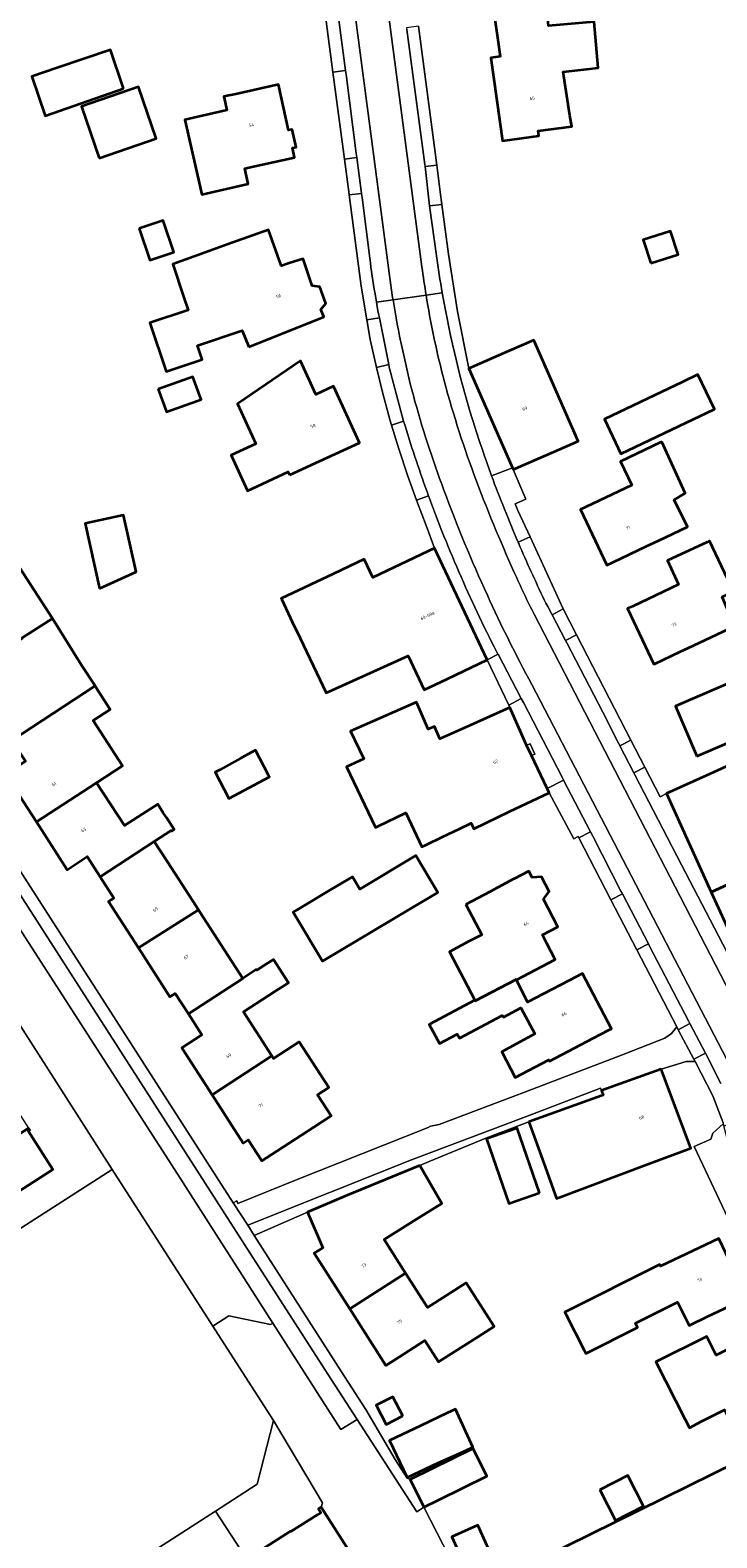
# Model space of a CAD drawing. Header units: metres. Extents: x 201541 to 204988, y 387833 to 394342.
# Tile 153 of 214: x 203562 to 203641, y 391347 to 391518. Entities that reach past the tile are written whole.
import ezdxf
from ezdxf.enums import TextEntityAlignment as Align

# ---------------------------------------------------------------- set-up
doc = ezdxf.new("R2010")
doc.units = ezdxf.units.M
for name, color, linetype, lineweight in [('B-WE-GR-BEPLANTING_CULTUUR_BOSPLANTSOEN-GV', 90, 'Continuous', 18), ('B-WE-GR-BEPLANTING_CULTUUR_HEESTERS-GV', 90, 'Continuous', 18), ('B-WE-IE-TERREINAFSCHEIDING_KUNSTMATIG_MUUR-G', 90, 'IE-TERREINAFSCHEIDING-KUNSTMATIG-DICHT', 18), ('B-WE-OG-BEBOUWING-GV', 7, 'Continuous', 35), ('B-WE-OG-BEBOUWING-T18', 10, 'Continuous', 18), ('B-WE-OG-TERREIN_CULTUURSCHEIDING-GV', 7, 'Continuous', 18), ('B-WE-OG-TERREIN_ERF-GV', 7, 'Continuous', 18), ('B-WE-VH-VERHARDING_ASFALT-GV', 252, 'Continuous', 18), ('B-WE-VH-VERHARDING_BETONSTRAATSTEEN-GV', 252, 'Continuous', 18), ('B-WE-VH-VERHARDING_OPEN-GV', 252, 'Continuous', 18), ('B-WE-VH-VERHARDING_STRAATBAKSTEEN-GV', 252, 'Continuous', 18), ('B-WE-VH-VERHARDING_TEGEL-GV', 252, 'Continuous', 18)]:
    doc.layers.add(name, color=color, linetype=linetype, lineweight=lineweight)
doc.styles.add('NLCS-ISO-M200-T18', font='NLCS-ISO.ttf', dxfattribs={"height": 0.36})
doc.linetypes.add('IE-TERREINAFSCHEIDING-KUNSTMATIG-DICHT', pattern='A,8,-1,[82,NLCS.SHX,S=0.75,R=90,X=0,Y=0],-1', length=10)

msp = doc.modelspace()

# ---------------------------------------------------------------- linework, layer by layer
at = {"layer": 'B-WE-GR-BEPLANTING_CULTUUR_BOSPLANTSOEN-GV'}
msp.add_lwpolyline([(203586.417, 391345.425), (203585.864, 391346.279), (203583.505, 391349.903), (203534.267, 391318.227), (203533.542, 391316.327), (203534.47, 391314.916), (203538.002, 391314.314), (203566.356, 391332.581)], close=True, dxfattribs=at)
at = {"layer": 'B-WE-GR-BEPLANTING_CULTUUR_HEESTERS-GV'}
msp.add_lwpolyline([(203598.539, 391385.852), (203604.261, 391388.213), (203606.745, 391389.206), (203607.8, 391389.659), (203614.272, 391392.341), (203619.15, 391394.203), (203626.832, 391396.956), (203627.61, 391397.239), (203627.426, 391397.743), (203627.295, 391398.002), (203618.771, 391394.762), (203605.802, 391389.883), (203587.174, 391382.423), (203587.927, 391381.247), (203593.959, 391383.897)], close=True, dxfattribs=at)
at = {"layer": 'B-WE-IE-TERREINAFSCHEIDING_KUNSTMATIG_MUUR-G'}
for points in [[(203592.597, 391387.546), (203607.695, 391393.544), (203607.975, 391393.71)], [(203614.272, 391392.341), (203607.8, 391389.659)], [(203607.202, 391350.34), (203611.647, 391341.696), (203612.358, 391342.003)]]:
    msp.add_lwpolyline(points, dxfattribs=at)
at = {"layer": 'B-WE-OG-BEBOUWING-GV'}
for points in [[(203620.169, 391520.851), (203615.216, 391520.166), (203615.614, 391517.287), (203615.877, 391515.388), (203614.839, 391515.244), (203616.151, 391505.788), (203620.277, 391506.36), (203620.214, 391506.929), (203624.017, 391507.419), (203623.824, 391508.665), (203623.053, 391513.659), (203627.036, 391514.081), (203626.582, 391519.334), (203621.378, 391518.884), (203621.193, 391521.022), (203621.172, 391521.269), (203620.441, 391521.216), (203620.484, 391520.894)], [(203573.057, 391511.759), (203571.571, 391516.144), (203565.505, 391514.088), (203562.629, 391513.113), (203564.139, 391508.656)], [(203570.299, 391503.84), (203576.775, 391506.078), (203574.744, 391511.953), (203568.266, 391509.712)], [(203585.808, 391511.121), (203584.452, 391510.824), (203584.809, 391509.272), (203580.02, 391508.169), (203581.977, 391499.677), (203587.236, 391500.889), (203586.83, 391502.65), (203587.627, 391502.825), (203592.511, 391503.895), (203592.272, 391504.983), (203592.699, 391505.077), (203592.249, 391507.1), (203591.829, 391507.008), (203590.692, 391512.192)], [(203574.831, 391495.807), (203576.046, 391492.201), (203578.784, 391493.124), (203577.569, 391496.729)], [(203587.321, 391482.341), (203591.192, 391483.91), (203595.825, 391485.788), (203595.489, 391486.618), (203596.045, 391487.281), (203595.391, 391489.189), (203594.508, 391489.308), (203593.478, 391492.386), (203591.902, 391491.859), (203591.007, 391491.56), (203590.986, 391491.623), (203589.531, 391495.672), (203584.826, 391493.982), (203581.099, 391492.643), (203581.081, 391492.637), (203578.647, 391491.762), (203579.882, 391488.077), (203580.399, 391486.532), (203576.048, 391485.074), (203577.903, 391479.538), (203582.012, 391480.914), (203581.474, 391482.519), (203586.559, 391484.223)], [(203633.031, 391491.871), (203636.11, 391492.874), (203635.243, 391495.536), (203632.163, 391494.533)], [(203616.907, 391481.894), (203612.329, 391479.887), (203617.287, 391468.576), (203617.369, 391468.388), (203621.99, 391470.414), (203624.767, 391471.632), (203619.724, 391483.129)], [(203591.951, 391467.783), (203595.345, 391469.339), (203599.89, 391471.422), (203596.937, 391477.865), (203594.934, 391476.947), (203593.185, 391480.761), (203586.015, 391475.855), (203588.097, 391471.327), (203585.28, 391470.031), (203587.141, 391465.983), (203591.795, 391468.123)], [(203577.001, 391477.532), (203577.922, 391474.959), (203581.864, 391476.37), (203580.943, 391478.943)], [(203636.659, 391478.38), (203627.75, 391474.118), (203629.624, 391470.189), (203636.203, 391473.328), (203640.253, 391475.26), (203638.368, 391479.198)], [(203634.279, 391471.562), (203634.078, 391471.469), (203629.557, 391469.332), (203630.843, 391466.611), (203625.652, 391464.151), (203625.028, 391463.856), (203628.022, 391457.526), (203628.659, 391457.827), (203632.542, 391459.664), (203633.853, 391460.284), (203637.193, 391461.864), (203635.68, 391464.955), (203636.932, 391465.725)], [(203570.328, 391454.87), (203574.476, 391456.772), (203573.061, 391463.22), (203568.706, 391462.264)], [(203642.545, 391450.589), (203641.115, 391453.907), (203642.407, 391454.517), (203639.69, 391460.275), (203639.433, 391460.154), (203634.904, 391458.036), (203636.171, 391455.327), (203630.92, 391452.834), (203630.371, 391452.573), (203633.363, 391446.246), (203633.477, 391446.3), (203636.327, 391447.648), (203637.883, 391448.384)], [(203554.805, 391444.91), (203561.554, 391449.221), (203561.544, 391449.236), (203564.977, 391451.452), (203559.989, 391459.181), (203549.901, 391452.577), (203552.782, 391448.072), (203551.797, 391447.442), (203553.478, 391444.813), (203554.464, 391445.444)], [(203609.891, 391444.601), (203614.413, 391446.733), (203608.418, 391459.446), (203601.409, 391456.127), (203600.437, 391458.203), (203596.913, 391456.551), (203590.983, 391453.738), (203591.048, 391453.601), (203592.248, 391451.071), (203593.126, 391449.221), (203596.109, 391442.979), (203596.766, 391443.292), (203605.409, 391447.213), (203607.231, 391443.347)], [(203554.805, 391444.91), (203558.273, 391439.488), (203558.856, 391439.867), (203560.343, 391437.588), (203569.815, 391443.776), (203568.284, 391446.148), (203564.977, 391451.452), (203561.544, 391449.236), (203561.554, 391449.221)], [(203638.254, 391435.784), (203645.661, 391438.96), (203643.214, 391444.666), (203635.808, 391441.49)], [(203560.343, 391437.588), (203561.889, 391435.217), (203559.651, 391433.758), (203563.155, 391428.319), (203569.979, 391432.771), (203572.941, 391434.703), (203569.615, 391439.857), (203571.542, 391441.1), (203570.786, 391442.271), (203569.902, 391443.642), (203569.815, 391443.776)], [(203619.445, 391435.867), (203618.897, 391437.054), (203616.989, 391441.317), (203612.425, 391439.275), (203609.022, 391437.78), (203608.407, 391439.18), (203607.706, 391438.872), (203606.364, 391441.929), (203598.878, 391438.642), (203600.376, 391435.502), (203598.419, 391434.568), (203601.701, 391427.692), (203602.007, 391427.838), (203605.147, 391429.336), (203606.986, 391425.483), (203607.461, 391425.71), (203609.345, 391426.609), (203611.27, 391427.528), (203612.588, 391428.157), (203612.884, 391427.536), (203616.955, 391429.481), (203621.467, 391431.636), (203621.247, 391432.096)], [(203655.95, 391430.77), (203655.395, 391431.99), (203652.055, 391439.59), (203645.12, 391436.21), (203648.622, 391428.91), (203646.134, 391427.779), (203642.776, 391435.163), (203639.35, 391433.605), (203634.798, 391431.535), (203639.892, 391420.336), (203650.818, 391425.38), (203650.389, 391426.299), (203652.516, 391427.282), (203651.793, 391428.836)], [(203589.573, 391433.565), (203589.545, 391433.617), (203588.045, 391436.459), (203586.375, 391435.577), (203584.011, 391434.245), (203583.466, 391433.958), (203585.035, 391430.986), (203589.648, 391433.422)], [(203563.155, 391428.319), (203566.663, 391422.875), (203568.91, 391424.365), (203570.384, 391422.076), (203576.542, 391426.068), (203578.475, 391427.321), (203578.524, 391427.245), (203578.821, 391427.437), (203577.93, 391428.816), (203577.842, 391428.952), (203577.579, 391429.359), (203576.944, 391430.342), (203576.105, 391429.8), (203573.16, 391427.895), (203569.979, 391432.771)], [(203639.892, 391420.336), (203644.791, 391409.566), (203645.256, 391409.794), (203652.585, 391413.09), (203652.275, 391413.778), (203655.512, 391415.234), (203652.935, 391420.961), (203659.123, 391423.744), (203657.664, 391426.985), (203657.071, 391428.304), (203656.009, 391430.64), (203655.95, 391430.77), (203651.793, 391428.836), (203652.516, 391427.282), (203650.389, 391426.299), (203650.818, 391425.38)], [(203574.744, 391413.991), (203581.566, 391418.313), (203581.31, 391418.71), (203578.036, 391423.763), (203576.542, 391426.068), (203570.384, 391422.076), (203571.947, 391419.65), (203571.347, 391419.264)], [(203605.71, 391418.446), (203608.802, 391420.289), (203608.685, 391420.485), (203606.305, 391424.479), (203599.925, 391420.676), (203599.095, 391422.068), (203596.706, 391420.644), (203593, 391418.436), (203592.349, 391418.048), (203595.675, 391412.466)], [(203611.961, 391418.933), (203612.355, 391418.189), (203613.79, 391415.48), (203612.37, 391414.728), (203610.104, 391413.528), (203613.021, 391408.017), (203613.057, 391407.949), (203617.706, 391410.38), (203617.724, 391410.343), (203622.153, 391412.664), (203621.156, 391414.564), (203620.69, 391415.453), (203622.46, 391416.382), (203620.811, 391419.519), (203621.441, 391420.403), (203620.573, 391422.081), (203619.511, 391421.993), (203619.136, 391422.705), (203617.458, 391421.823), (203617.445, 391421.816), (203614.691, 391420.368)], [(203581.566, 391418.313), (203574.744, 391413.991), (203578.335, 391408.418), (203578.925, 391408.805), (203580.428, 391406.469), (203586.613, 391410.504), (203581.694, 391418.115)], [(203580.428, 391406.469), (203581.959, 391404.09), (203579.68, 391402.624), (203583.133, 391397.258), (203589.918, 391401.695), (203586.682, 391406.709), (203590.246, 391409.01), (203591.806, 391410.016), (203590.106, 391412.65), (203589.208, 391412.07), (203588.211, 391411.426), (203588.156, 391411.511), (203586.613, 391410.504)], [(203613.021, 391408.017), (203607.827, 391405.268), (203608.979, 391403.092), (203610.999, 391404.161), (203611.242, 391403.702), (203616.121, 391406.279), (203616.251, 391406.084), (203618.227, 391407.155), (203619.836, 391404.187), (203616.062, 391402.141), (203617.595, 391399.226), (203621.41, 391401.232), (203621.49, 391401.079), (203626.472, 391403.7), (203628.199, 391404.608), (203628.527, 391404.781), (203625.239, 391411.066), (203623.736, 391410.28), (203620.809, 391408.748), (203618.974, 391407.788), (203617.724, 391410.343), (203617.706, 391410.38), (203613.057, 391407.949)], [(203590.503, 391390.849), (203594.692, 391393.577), (203596.654, 391394.855), (203595.103, 391397.261), (203596.387, 391398.089), (203593.029, 391403.293), (203590.105, 391401.406), (203589.918, 391401.695), (203583.133, 391397.258), (203586.661, 391391.775), (203587.235, 391392.148), (203588.8, 391389.742)], [(203619.15, 391394.203), (203620.837, 391389.496), (203622.282, 391385.462), (203632.877, 391389.445), (203637.556, 391391.204), (203634.179, 391400.187), (203627.426, 391397.743), (203627.61, 391397.239), (203626.832, 391396.956)], [(203554.263, 391388.363), (203557.202, 391383.774), (203565, 391388.767), (203562.196, 391393.147), (203562.381, 391393.264), (203562.246, 391393.476)], [(203620.369, 391386.116), (203617.833, 391393.453), (203614.331, 391392.242), (203616.867, 391384.905)], [(203606.745, 391389.206), (203604.261, 391388.213), (203598.539, 391385.852), (203593.959, 391383.897), (203595.712, 391379.87), (203594.744, 391379.252), (203598.787, 391372.903), (203605.11, 391376.987), (203602.682, 391380.788), (203606.356, 391383.134), (203609.255, 391384.911)], [(203639.468, 391372.029), (203643.981, 391374.181), (203640.763, 391380.928), (203636.261, 391378.78), (203634.135, 391377.766), (203634.036, 391377.96), (203623.253, 391372.548), (203623.367, 391372.321), (203625.436, 391368.2), (203625.621, 391367.831), (203631.509, 391370.786), (203631.255, 391371.293), (203636.045, 391373.692), (203637.377, 391371.032)], [(203612.891, 391369.44), (203615.188, 391370.907), (203612.007, 391375.887), (203607.608, 391373.077), (203605.11, 391376.987), (203598.787, 391372.903), (203602.886, 391366.467), (203603.804, 391367.052), (203607.329, 391369.304), (203608.88, 391366.877)], [(203642.988, 391358.313), (203645.526, 391359.534), (203650.01, 391361.691), (203645.877, 391370.279), (203641.352, 391368.102), (203640.432, 391367.66), (203639.372, 391369.781), (203633.588, 391366.89), (203636.937, 391360.31), (203637.406, 391359.393), (203638.753, 391360.08), (203641.398, 391361.43)], [(203604.8, 391360.737), (203603.683, 391362.919), (203601.798, 391361.954), (203602.915, 391359.772)], [(203609.902, 391361.085), (203606.808, 391359.613), (203603.314, 391357.951), (203605.327, 391353.719), (203608.832, 391355.405), (203611.89, 391356.766), (203612.794, 391357.182), (203610.806, 391361.501)], [(203660.164, 391340.515), (203659.965, 391340.941), (203659.856, 391340.89), (203656.033, 391349.058), (203656.142, 391349.109), (203655.943, 391349.535), (203655.834, 391349.484), (203655.783, 391349.591), (203651.096, 391359.483), (203646.578, 391357.342), (203642.72, 391355.436), (203617.9, 391343.174), (203613.425, 391340.944), (203617.958, 391331.845), (203618.101, 391331.558), (203623.918, 391334.43), (203627.863, 391326.497), (203628.32, 391325.579), (203654.198, 391337.684)], [(203608.913, 391351.181), (203614.384, 391353.871), (203612.825, 391357.042), (203605.643, 391353.511), (203607.202, 391350.34)], [(203627.221, 391352.33), (203629.013, 391348.831), (203632.182, 391350.454), (203630.39, 391353.953)], [(203615.418, 391343.681), (203613.352, 391348.3), (203610.39, 391346.975), (203612.456, 391342.356)]]:
    msp.add_lwpolyline(points, close=True, dxfattribs=at)
msp.add_lwpolyline([(203610.43, 391327.023), (203595.536, 391350.334), (203595.228, 391350.164), (203595.483, 391349.702), (203595.161, 391349.523), (203592.094, 391347.569), (203592.051, 391347.636), (203588.662, 391345.476)], dxfattribs=at)
at = {"layer": 'B-WE-OG-TERREIN_CULTUURSCHEIDING-GV'}
msp.add_lwpolyline([(203585.864, 391366.793), (203583.195, 391370.926), (203571.774, 391388.754), (203553.073, 391376.774), (203546.814, 391386.545), (203545.351, 391388.825), (203543.888, 391391.105), (203541.187, 391395.298), (203539.723, 391397.578), (203538.26, 391399.859), (203534.938, 391404.813), (203524.633, 391397.903), (203525.431, 391396.141), (203494.879, 391376.777), (203491.755, 391374.812), (203510.827, 391345.108), (203530.499, 391314.391), (203530.92, 391314.661), (203533.542, 391316.327), (203534.267, 391318.227), (203583.505, 391349.903), (203588.267, 391352.983), (203590.121, 391360.202)], close=True, dxfattribs=at)
at = {"layer": 'B-WE-OG-TERREIN_ERF-GV'}
for points in [[(203626.582, 391519.334), (203627.036, 391514.081), (203623.053, 391513.659), (203623.824, 391508.665), (203624.017, 391507.419), (203620.214, 391506.929), (203620.277, 391506.36), (203616.151, 391505.788), (203614.839, 391515.244), (203615.877, 391515.388), (203615.614, 391517.287), (203615.216, 391520.166)], [(203609.022, 391437.78), (203612.425, 391439.275), (203616.989, 391441.317), (203616.851, 391441.607), (203614.413, 391446.733), (203609.891, 391444.601), (203607.231, 391443.347), (203605.409, 391447.213), (203596.766, 391443.292), (203596.109, 391442.979), (203593.126, 391449.221), (203592.248, 391451.071), (203591.048, 391453.601), (203590.983, 391453.738), (203596.913, 391456.551), (203600.437, 391458.203), (203601.409, 391456.127), (203608.418, 391459.446), (203607.473, 391462.036), (203606.493, 391464.613), (203606.386, 391464.908), (203605.391, 391467.662), (203604.367, 391470.738), (203603.515, 391473.454), (203603.361, 391473.944), (203602.487, 391477.19), (203601.835, 391480.016), (203601.105, 391483.182), (203600.728, 391485.412), (203600.079, 391489.245), (203598.71, 391499.634), (203598.662, 391500), (203598.173, 391503.716), (203596.871, 391513.598), (203596.104, 391519.425)], [(203606.602, 391518.835), (203608.675, 391503.015), (203609.07, 391500), (203609.26, 391498.547), (203610.002, 391492.885), (203611.05, 391486.365), (203612.329, 391479.887), (203616.907, 391481.894), (203619.724, 391483.129), (203624.767, 391471.632), (203621.99, 391470.414), (203617.369, 391468.388), (203618.795, 391465.026), (203617.585, 391464.513), (203617.911, 391463.738), (203619.285, 391460.74), (203623.044, 391452.536), (203624.558, 391449.6), (203630.74, 391437.617), (203632.325, 391434.543), (203634.068, 391431.165), (203634.798, 391431.535), (203639.35, 391433.605), (203642.776, 391435.163)], [(203530.966, 391469.948), (203585.538, 391384.976), (203585.924, 391385.209), (203586.063, 391384.915), (203592.597, 391387.546), (203607.695, 391393.544), (203607.975, 391393.71), (203608.939, 391393.896), (203618.767, 391397.615), (203629.886, 391401.856), (203634.608, 391403.703), (203635.384, 391404.249), (203635.96, 391405.005), (203631.439, 391413.743), (203628.487, 391419.449), (203624.846, 391426.486), (203624.754, 391426.665), (203624.259, 391426.367), (203621.467, 391431.636), (203616.955, 391429.481), (203612.884, 391427.536), (203612.588, 391428.157), (203611.27, 391427.528), (203609.345, 391426.609), (203607.461, 391425.71), (203606.986, 391425.483), (203605.147, 391429.336), (203602.007, 391427.838), (203601.701, 391427.692), (203598.419, 391434.568), (203600.376, 391435.502), (203598.878, 391438.642), (203606.364, 391441.929), (203607.706, 391438.872), (203608.407, 391439.18), (203609.022, 391437.78)], [(203559.989, 391459.181), (203564.977, 391451.452), (203568.284, 391446.148), (203569.815, 391443.776), (203569.902, 391443.642), (203570.786, 391442.271), (203571.542, 391441.1), (203569.615, 391439.857), (203572.941, 391434.703), (203569.979, 391432.771), (203573.16, 391427.895), (203576.105, 391429.8), (203576.944, 391430.342), (203577.579, 391429.359), (203577.842, 391428.952), (203577.93, 391428.816), (203578.821, 391427.437), (203578.524, 391427.245), (203578.475, 391427.321), (203576.542, 391426.068), (203578.036, 391423.763), (203581.31, 391418.71), (203581.566, 391418.313), (203581.694, 391418.115), (203586.613, 391410.504), (203588.156, 391411.511), (203588.211, 391411.426), (203589.208, 391412.07), (203590.106, 391412.65), (203591.806, 391410.016), (203590.246, 391409.01), (203586.682, 391406.709), (203589.918, 391401.695), (203590.105, 391401.406), (203593.029, 391403.293), (203596.387, 391398.089), (203595.103, 391397.261), (203596.654, 391394.855), (203594.692, 391393.577), (203590.503, 391390.849), (203588.8, 391389.742), (203587.235, 391392.148), (203586.661, 391391.775), (203583.133, 391397.258), (203579.68, 391402.624), (203581.959, 391404.09), (203580.428, 391406.469), (203578.925, 391408.805), (203578.335, 391408.418), (203574.744, 391413.991), (203571.347, 391419.264), (203571.947, 391419.65), (203570.384, 391422.076), (203568.91, 391424.365), (203566.663, 391422.875), (203563.155, 391428.319), (203559.651, 391433.758)], [(203641.228, 391394.061), (203640.081, 391397.163), (203638.046, 391401.069), (203637.546, 391401.066), (203637.047, 391401.036), (203634.179, 391400.187), (203637.556, 391391.204), (203632.877, 391389.445), (203622.282, 391385.462), (203620.837, 391389.496), (203619.15, 391394.203), (203614.272, 391392.341), (203607.8, 391389.659), (203606.745, 391389.206), (203609.255, 391384.911), (203606.356, 391383.134), (203602.682, 391380.788), (203605.11, 391376.987), (203607.608, 391373.077), (203612.007, 391375.887), (203615.188, 391370.907), (203612.891, 391369.44), (203608.88, 391366.877), (203607.329, 391369.304), (203603.804, 391367.052), (203602.886, 391366.467), (203598.787, 391372.903), (203594.744, 391379.252), (203595.712, 391379.87), (203593.959, 391383.897), (203587.927, 391381.247), (203598.185, 391365.229), (203600.598, 391361.463), (203603.926, 391355.773), (203605.3, 391353.641), (203605.643, 391353.511), (203612.825, 391357.042), (203614.384, 391353.871), (203608.913, 391351.181), (203607.202, 391350.34), (203611.647, 391341.696)], [(203642.047, 391382.698), (203639.879, 391387.276), (203637.938, 391391.372), (203639.853, 391392.231), (203640.067, 391392.89), (203641.254, 391393.963)], [(203617.9, 391343.174), (203642.72, 391355.436), (203646.578, 391357.342), (203651.096, 391359.483), (203655.783, 391349.591), (203655.834, 391349.484), (203655.943, 391349.535), (203656.142, 391349.109), (203656.033, 391349.058), (203659.856, 391340.89)]]:
    msp.add_lwpolyline(points, dxfattribs=at)
for points in [[(203573.057, 391511.759), (203564.139, 391508.656), (203562.629, 391513.113), (203565.505, 391514.088), (203571.571, 391516.144)], [(203570.299, 391503.84), (203568.266, 391509.712), (203574.744, 391511.953), (203576.775, 391506.078)], [(203584.452, 391510.824), (203585.808, 391511.121), (203590.692, 391512.192), (203591.829, 391507.008), (203592.249, 391507.1), (203592.699, 391505.077), (203592.272, 391504.983), (203592.511, 391503.895), (203587.627, 391502.825), (203586.83, 391502.65), (203587.236, 391500.889), (203581.977, 391499.677), (203580.02, 391508.169), (203584.809, 391509.272)], [(203574.831, 391495.807), (203577.569, 391496.729), (203578.784, 391493.124), (203576.046, 391492.201)], [(203591.192, 391483.91), (203587.321, 391482.341), (203586.559, 391484.223), (203581.474, 391482.519), (203582.012, 391480.914), (203577.903, 391479.538), (203576.048, 391485.074), (203580.399, 391486.532), (203579.882, 391488.077), (203578.647, 391491.762), (203581.081, 391492.637), (203581.099, 391492.643), (203584.826, 391493.982), (203589.531, 391495.672), (203590.986, 391491.623), (203591.007, 391491.56), (203591.902, 391491.859), (203593.478, 391492.386), (203594.508, 391489.308), (203595.391, 391489.189), (203596.045, 391487.281), (203595.489, 391486.618), (203595.825, 391485.788)], [(203633.031, 391491.871), (203632.163, 391494.533), (203635.243, 391495.536), (203636.11, 391492.874)], [(203586.015, 391475.855), (203593.185, 391480.761), (203594.934, 391476.947), (203596.937, 391477.865), (203599.89, 391471.422), (203595.345, 391469.339), (203591.951, 391467.783), (203591.795, 391468.123), (203587.141, 391465.983), (203585.28, 391470.031), (203588.097, 391471.327)], [(203577.001, 391477.532), (203580.943, 391478.943), (203581.864, 391476.37), (203577.922, 391474.959)], [(203636.203, 391473.328), (203629.624, 391470.189), (203627.75, 391474.118), (203636.659, 391478.38), (203638.368, 391479.198), (203640.253, 391475.26)], [(203634.078, 391471.469), (203634.279, 391471.562), (203636.932, 391465.725), (203635.68, 391464.955), (203637.193, 391461.864), (203633.853, 391460.284), (203632.542, 391459.664), (203628.659, 391457.827), (203628.022, 391457.526), (203625.028, 391463.856), (203625.652, 391464.151), (203630.843, 391466.611), (203629.557, 391469.332)], [(203574.476, 391456.772), (203570.328, 391454.87), (203568.706, 391462.264), (203573.061, 391463.22)], [(203639.433, 391460.154), (203639.69, 391460.275), (203642.407, 391454.517), (203641.115, 391453.907), (203642.545, 391450.589), (203637.883, 391448.384), (203636.327, 391447.648), (203633.477, 391446.3), (203633.363, 391446.246), (203630.371, 391452.573), (203630.92, 391452.834), (203636.171, 391455.327), (203634.904, 391458.036)], [(203638.254, 391435.784), (203635.808, 391441.49), (203643.214, 391444.666), (203645.661, 391438.96)], [(203588.045, 391436.459), (203589.545, 391433.617), (203589.573, 391433.565), (203589.648, 391433.422), (203585.035, 391430.986), (203583.466, 391433.958), (203584.011, 391434.245), (203586.375, 391435.577)], [(203593, 391418.436), (203596.706, 391420.644), (203599.095, 391422.068), (203599.925, 391420.676), (203606.305, 391424.479), (203608.685, 391420.485), (203608.802, 391420.289), (203605.71, 391418.446), (203595.675, 391412.466), (203592.349, 391418.048)], [(203612.355, 391418.189), (203611.961, 391418.933), (203614.691, 391420.368), (203617.445, 391421.816), (203617.458, 391421.823), (203619.136, 391422.705), (203619.511, 391421.993), (203620.573, 391422.081), (203621.441, 391420.403), (203620.811, 391419.519), (203622.46, 391416.382), (203620.69, 391415.453), (203621.156, 391414.564), (203622.153, 391412.664), (203617.724, 391410.343), (203618.974, 391407.788), (203620.809, 391408.748), (203623.736, 391410.28), (203625.239, 391411.066), (203628.527, 391404.781), (203628.199, 391404.608), (203626.472, 391403.7), (203621.49, 391401.079), (203621.41, 391401.232), (203617.595, 391399.226), (203616.062, 391402.141), (203619.836, 391404.187), (203618.227, 391407.155), (203616.251, 391406.084), (203616.121, 391406.279), (203611.242, 391403.702), (203610.999, 391404.161), (203608.979, 391403.092), (203607.827, 391405.268), (203613.021, 391408.017), (203610.104, 391413.528), (203612.37, 391414.728), (203613.79, 391415.48)], [(203550.496, 391415.245), (203544.793, 391411.421), (203539.685, 391407.995), (203539.684, 391407.995), (203534.938, 391404.813), (203538.26, 391399.859), (203540.112, 391401.047), (203541.575, 391398.767), (203543.038, 391396.486), (203541.187, 391395.298), (203543.888, 391391.105), (203545.739, 391392.294), (203547.203, 391390.014), (203548.666, 391387.733), (203546.814, 391386.545), (203553.073, 391376.774), (203571.774, 391388.754), (203553.481, 391417.309), (203552.275, 391416.475)], [(203554.263, 391388.363), (203551.459, 391392.742), (203548.654, 391397.121), (203545.85, 391401.5), (203542.911, 391406.09), (203550.709, 391411.083), (203553.648, 391406.494), (203556.453, 391402.114), (203559.122, 391397.946), (203559.307, 391398.065), (203559.442, 391397.855), (203562.246, 391393.476), (203562.381, 391393.264), (203562.196, 391393.147), (203565, 391388.767), (203557.202, 391383.774)], [(203620.369, 391386.116), (203616.867, 391384.905), (203614.331, 391392.242), (203617.833, 391393.453)], [(203636.261, 391378.78), (203640.763, 391380.928), (203643.981, 391374.181), (203639.468, 391372.029), (203637.377, 391371.032), (203636.045, 391373.692), (203631.255, 391371.293), (203631.509, 391370.786), (203625.621, 391367.831), (203625.436, 391368.2), (203623.367, 391372.321), (203623.253, 391372.548), (203634.036, 391377.96), (203634.135, 391377.766)], [(203642.988, 391358.313), (203641.398, 391361.43), (203638.753, 391360.08), (203637.406, 391359.393), (203636.937, 391360.31), (203633.588, 391366.89), (203639.372, 391369.781), (203640.432, 391367.66), (203641.352, 391368.102), (203645.877, 391370.279), (203650.01, 391361.691), (203645.526, 391359.534)], [(203603.683, 391362.919), (203604.8, 391360.737), (203602.915, 391359.772), (203601.798, 391361.954)], [(203609.902, 391361.085), (203610.806, 391361.501), (203612.794, 391357.182), (203611.89, 391356.766), (203608.832, 391355.405), (203605.327, 391353.719), (203603.314, 391357.951), (203606.808, 391359.613)], [(203630.39, 391353.953), (203632.182, 391350.454), (203629.013, 391348.831), (203627.221, 391352.33)], [(203615.418, 391343.681), (203612.456, 391342.356), (203610.39, 391346.975), (203613.352, 391348.3)]]:
    msp.add_lwpolyline(points, close=True, dxfattribs=at)
at = {"layer": 'B-WE-VH-VERHARDING_ASFALT-GV'}
for points in [[(203606.991, 391491.453), (203594.845, 391583.5), (203593.18, 391583.262), (203591.094, 391582.996), (203592.142, 391575.111), (203603.362, 391489.921)], [(203594.845, 391583.5), (203606.991, 391491.453)], [(203603.362, 391489.921), (203592.142, 391575.111), (203591.094, 391582.996), (203589.234, 391582.759), (203589.848, 391578.047), (203591.618, 391564.642), (203593.147, 391553.233), (203593.149, 391553.216), (203593.19, 391552.897), (203593.621, 391549.526), (203593.655, 391549.258)], [(203593.655, 391549.258), (203595.037, 391538.767), (203595.045, 391538.706), (203595.09, 391538.355), (203595.627, 391534.187), (203595.666, 391533.888), (203595.68, 391533.774), (203595.95, 391531.769), (203596.045, 391530.787), (203597.031, 391523.374), (203597.112, 391522.763), (203598.297, 391513.786), (203598.357, 391513.33), (203599.523, 391504.371), (203599.585, 391503.902), (203600.12, 391499.82), (203600.18, 391499.365), (203601.074, 391492.427)], [(203608.651, 391492.704), (203607.888, 391498.14), (203607.86, 391498.384), (203607.337, 391502.859), (203607.31, 391503.089), (203605.252, 391518.479)], [(203601.654, 391488.402), (203601.817, 391487.431), (203603.704, 391487.697)], [(203603.704, 391487.697), (203601.817, 391487.431), (203601.982, 391486.461), (203602.087, 391485.969), (203602.15, 391485.653), (203603.219, 391480.335), (203603.274, 391480.062)], [(203607.465, 391488.227), (203603.704, 391487.697)], [(203603.704, 391487.697), (203607.465, 391488.227)], [(203609.299, 391488.486), (203607.465, 391488.227)], [(203607.465, 391488.227), (203609.299, 391488.486)], [(203590.045, 391371.292), (203579.232, 391388.185), (203527.924, 391467.911), (203517.064, 391485.085)], [(203511.959, 391481.989), (203522.75, 391465.193), (203551.236, 391420.814), (203553.481, 391417.309), (203571.774, 391388.754), (203583.195, 391370.926), (203585.048, 391372.113), (203589.783, 391371.131), (203590.045, 391371.292)], [(203603.274, 391480.062), (203603.279, 391480.038), (203604.743, 391474.452), (203604.91, 391473.891)], [(203613.14, 391472.778), (203613.024, 391473.153)], [(203614.902, 391467.699), (203614.782, 391468.027), (203614.457, 391468.972)], [(203607.581, 391465.857), (203607.742, 391465.423), (203608.533, 391463.286), (203609.26, 391461.402)], [(203618.329, 391459.18), (203618.139, 391459.641)], [(203648.799, 391399.818), (203647.22, 391402.847), (203647.035, 391403.203), (203646.677, 391403.895), (203644.623, 391407.859), (203644.481, 391408.133), (203636.511, 391423.435), (203631.208, 391433.682), (203631.093, 391433.904), (203629.501, 391436.975), (203629.362, 391437.242), (203629.352, 391437.261), (203627.544, 391440.794), (203623.472, 391448.672), (203623.325, 391448.953), (203621.79, 391451.878), (203621.62, 391452.201), (203621.599, 391452.24), (203621.286, 391452.8)], [(203619.482, 391443.961), (203643.122, 391398.421), (203644.439, 391395.879), (203647.833, 391397.636), (203647.241, 391398.773), (203619.781, 391451.863)], [(203619.781, 391451.863), (203647.241, 391398.773), (203647.833, 391397.636), (203649.486, 391398.491), (203648.857, 391399.706), (203648.799, 391399.818)], [(203615.481, 391447.686), (203615.597, 391447.465), (203615.642, 391447.38), (203618.284, 391442.362), (203618.531, 391441.894), (203622.919, 391433.395), (203622.924, 391433.384), (203623.094, 391433.057), (203626.158, 391427.169), (203626.412, 391426.681), (203629.616, 391420.445), (203629.705, 391420.273), (203629.783, 391420.123), (203632.746, 391414.422), (203632.841, 391414.239), (203632.868, 391414.187), (203637.321, 391405.601), (203637.45, 391405.358), (203639.235, 391401.995), (203639.415, 391401.656), (203639.438, 391401.613), (203640.989, 391398.549)], [(203643.122, 391398.421), (203619.482, 391443.961)]]:
    msp.add_lwpolyline(points, dxfattribs=at)
for points in [[(203601.074, 391492.427, 0.0198573), (203601.654, 391488.402)], [(203609.299, 391488.486, -0.0090148), (203608.651, 391492.704)], [(203607.465, 391488.227, -0.0074607), (203606.991, 391491.453)], [(203606.991, 391491.453, 0.0074607), (203607.465, 391488.227)], [(203603.362, 391489.921, 0.0045276), (203603.704, 391487.697)], [(203603.704, 391487.697, -0.0045276), (203603.362, 391489.921)], [(203603.704, 391487.697, 0.0234797), (203606.012, 391476.811)], [(203606.012, 391476.811, -0.0234797), (203603.704, 391487.697)], [(203609.361, 391479.083, -0.0216834), (203607.465, 391488.227)], [(203607.465, 391488.227, 0.0216834), (203609.361, 391479.083)], [(203613.024, 391473.153, -0.0338956), (203609.299, 391488.486)], [(203612.941, 391467.763, -0.025093), (203609.361, 391479.083)], [(203609.361, 391479.083, 0.025093), (203612.941, 391467.763)], [(203606.012, 391476.811, 0.0240196), (203609.482, 391466.061)], [(203609.482, 391466.061, -0.0240196), (203606.012, 391476.811)], [(203604.91, 391473.891, 0.014872), (203607.581, 391465.857)], [(203614.457, 391468.972, -0.0076167), (203613.14, 391472.778)], [(203617.491, 391456.693, -0.0171605), (203612.941, 391467.763)], [(203612.941, 391467.763, 0.0171605), (203617.491, 391456.693)], [(203617.918, 391460.15, -0.0137529), (203614.902, 391467.699)], [(203609.482, 391466.061, 0.0188965), (203614.432, 391454.091)], [(203614.432, 391454.091, -0.0188965), (203609.482, 391466.061)], [(203609.26, 391461.402, 0.0148057), (203613.273, 391452.161)], [(203618.139, 391459.641, -0.0023707), (203617.918, 391460.15)], [(203621.286, 391452.8, -0.0105582), (203618.329, 391459.18)], [(203619.781, 391451.863, -0.0137213), (203617.491, 391456.693)], [(203617.491, 391456.693, 0.0137213), (203619.781, 391451.863)], [(203614.432, 391454.091, 0.0177795), (203619.482, 391443.961)], [(203619.482, 391443.961, -0.0177795), (203614.432, 391454.091)], [(203613.273, 391452.161, 0.0085138), (203615.481, 391447.686)]]:
    msp.add_lwpolyline(points, format="xyb", dxfattribs=at)
at = {"layer": 'B-WE-VH-VERHARDING_BETONSTRAATSTEEN-GV'}
for points in [[(203517.064, 391485.085), (203527.924, 391467.911), (203579.232, 391388.185)], [(203579.232, 391388.185), (203590.045, 391371.292), (203597.783, 391359.203), (203599.609, 391360.334), (203596.3, 391365.468), (203586.825, 391380.22), (203529.913, 391468.939), (203519.883, 391484.527)]]:
    msp.add_lwpolyline(points, dxfattribs=at)
for points in [[(203643.908, 391384.342), (203643.76, 391384.87), (203642.711, 391388.368), (203642.414, 391389.509), (203641.313, 391393.738), (203641.254, 391393.963), (203640.067, 391392.89), (203639.853, 391392.231), (203637.938, 391391.372), (203639.879, 391387.276), (203642.047, 391382.698), (203643.246, 391383.349), (203644.085, 391383.804)], [(203617.958, 391331.845), (203613.425, 391340.944), (203612.769, 391342.204), (203612.358, 391342.003), (203611.647, 391341.696), (203607.202, 391350.34), (203606.405, 391349.812), (203599.609, 391360.334), (203597.783, 391359.203), (203590.045, 391371.292), (203589.783, 391371.131), (203585.048, 391372.113), (203583.195, 391370.926), (203585.864, 391366.793), (203590.121, 391360.202), (203595.663, 391350.838), (203595.536, 391350.334), (203610.43, 391327.023), (203615.11, 391330.03), (203615.009, 391330.268), (203615.326, 391330.423), (203615.427, 391330.212)], [(203585.864, 391346.279), (203586.417, 391345.425), (203587.046, 391344.442), (203588.662, 391345.476), (203592.051, 391347.636), (203592.094, 391347.569), (203595.161, 391349.523), (203595.483, 391349.702), (203595.228, 391350.164), (203595.536, 391350.334), (203595.663, 391350.838), (203590.121, 391360.202), (203588.267, 391352.983), (203583.505, 391349.903)]]:
    msp.add_lwpolyline(points, close=True, dxfattribs=at)
at = {"layer": 'B-WE-VH-VERHARDING_OPEN-GV'}
for points in [[(203618.897, 391437.054), (203619.445, 391435.867), (203619.831, 391436.025), (203619.288, 391437.21)], [(203607.975, 391393.71), (203607.695, 391393.544), (203592.597, 391387.546), (203586.063, 391384.915), (203585.924, 391385.209), (203585.538, 391384.976), (203587.174, 391382.423), (203605.802, 391389.883), (203618.771, 391394.762), (203627.295, 391398.002), (203627.426, 391397.743), (203634.179, 391400.187), (203637.047, 391401.036), (203637.546, 391401.066), (203638.046, 391401.069), (203637.924, 391401.3), (203636.141, 391404.664), (203635.96, 391405.005), (203635.384, 391404.249), (203634.608, 391403.703), (203629.886, 391401.856), (203618.767, 391397.615), (203608.939, 391393.896)]]:
    msp.add_lwpolyline(points, close=True, dxfattribs=at)
at = {"layer": 'B-WE-VH-VERHARDING_STRAATBAKSTEEN-GV'}
for points in [[(203597.112, 391522.763), (203595.69, 391522.576), (203596.104, 391519.425), (203596.871, 391513.598), (203598.297, 391513.786)], [(203600.12, 391499.82), (203599.585, 391503.902), (203598.173, 391503.716), (203598.662, 391500), (203598.71, 391499.634)], [(203609.26, 391498.547), (203609.07, 391500), (203608.675, 391503.015), (203607.337, 391502.859), (203607.86, 391498.384)], [(203601.835, 391480.016), (203603.219, 391480.335), (203602.15, 391485.653), (203600.728, 391485.412), (203601.105, 391483.182)], [(203621.79, 391451.878), (203623.325, 391448.953), (203624.558, 391449.6), (203623.044, 391452.536)], [(203618.284, 391442.362), (203615.642, 391447.38), (203614.413, 391446.733), (203616.851, 391441.607)], [(203631.093, 391433.904), (203632.325, 391434.543), (203630.74, 391437.617), (203629.501, 391436.975)], [(203623.094, 391433.057), (203621.247, 391432.096), (203621.467, 391431.636), (203624.259, 391426.367), (203624.754, 391426.665), (203624.846, 391426.486), (203626.158, 391427.169)], [(203632.746, 391414.422), (203629.783, 391420.123), (203628.487, 391419.449), (203631.439, 391413.743)], [(203637.45, 391405.358), (203636.141, 391404.664), (203637.924, 391401.3), (203639.235, 391401.995)]]:
    msp.add_lwpolyline(points, close=True, dxfattribs=at)
for points in [[(203604.91, 391473.891), (203603.515, 391473.454), (203604.367, 391470.738), (203605.391, 391467.662), (203606.386, 391464.908), (203607.742, 391465.423)], [(203617.911, 391463.738), (203617.585, 391464.513), (203618.795, 391465.026), (203617.369, 391468.388), (203617.287, 391468.576), (203614.902, 391467.699)], [(203607.742, 391465.423), (203607.581, 391465.857)], [(203617.918, 391460.15), (203619.285, 391460.74), (203617.911, 391463.738)]]:
    msp.add_lwpolyline(points, dxfattribs=at)
for points in [[(203607.581, 391465.857, -0.014872), (203604.91, 391473.891)], [(203614.902, 391467.699, 0.0137529), (203617.918, 391460.15)]]:
    msp.add_lwpolyline(points, format="xyb", dxfattribs=at)
at = {"layer": 'B-WE-VH-VERHARDING_TEGEL-GV'}
for points in [[(203605.252, 391518.479), (203607.31, 391503.089), (203607.337, 391502.859), (203608.675, 391503.015), (203606.602, 391518.835), (203605.23, 391518.652)], [(203599.523, 391504.371), (203598.357, 391513.33), (203598.297, 391513.786), (203596.871, 391513.598), (203598.173, 391503.716), (203599.585, 391503.902)], [(203604.743, 391474.452), (203603.279, 391480.038), (203603.274, 391480.062), (203603.219, 391480.335), (203601.835, 391480.016), (203602.487, 391477.19), (203603.361, 391473.944), (203603.515, 391473.454), (203604.91, 391473.891)], [(203623.472, 391448.672), (203627.544, 391440.794), (203629.352, 391437.261), (203629.362, 391437.242), (203629.501, 391436.975), (203630.74, 391437.617), (203624.558, 391449.6), (203623.325, 391448.953)], [(203616.989, 391441.317), (203618.897, 391437.054), (203619.288, 391437.21), (203619.831, 391436.025), (203619.445, 391435.867), (203621.247, 391432.096), (203623.094, 391433.057), (203622.924, 391433.384), (203622.919, 391433.395), (203618.531, 391441.894), (203618.284, 391442.362), (203616.851, 391441.607)], [(203644.791, 391409.566), (203639.892, 391420.336), (203634.798, 391431.535), (203634.068, 391431.165), (203632.325, 391434.543), (203631.093, 391433.904), (203631.208, 391433.682), (203636.511, 391423.435), (203644.481, 391408.133), (203644.623, 391407.859), (203645.896, 391408.519), (203645.256, 391409.794)], [(203629.705, 391420.273), (203629.616, 391420.445), (203626.412, 391426.681), (203626.158, 391427.169), (203624.846, 391426.486), (203628.487, 391419.449), (203629.783, 391420.123)], [(203637.321, 391405.601), (203632.868, 391414.187), (203632.841, 391414.239), (203632.746, 391414.422), (203631.439, 391413.743), (203635.96, 391405.005), (203636.141, 391404.664), (203637.45, 391405.358)]]:
    msp.add_lwpolyline(points, close=True, dxfattribs=at)
for points in [[(203601.074, 391492.427), (203600.18, 391499.365), (203600.12, 391499.82), (203598.71, 391499.634), (203600.079, 391489.245), (203600.728, 391485.412), (203602.15, 391485.653), (203602.087, 391485.969), (203601.982, 391486.461), (203601.817, 391487.431), (203601.654, 391488.402)], [(203612.329, 391479.887), (203611.05, 391486.365), (203610.002, 391492.885), (203609.26, 391498.547), (203607.86, 391498.384), (203607.888, 391498.14), (203608.651, 391492.704)], [(203519.883, 391484.527), (203529.913, 391468.939), (203586.825, 391380.22), (203596.3, 391365.468), (203599.609, 391360.334), (203606.405, 391349.812), (203607.202, 391350.34), (203605.643, 391353.511), (203605.3, 391353.641), (203603.926, 391355.773), (203600.598, 391361.463), (203598.185, 391365.229), (203587.927, 391381.247), (203587.174, 391382.423), (203585.538, 391384.976), (203530.966, 391469.948)], [(203614.457, 391468.972), (203614.782, 391468.027), (203614.902, 391467.699), (203617.287, 391468.576), (203612.329, 391479.887)], [(203613.024, 391473.153), (203613.14, 391472.778)], [(203609.26, 391461.402), (203608.533, 391463.286), (203607.742, 391465.423), (203606.386, 391464.908), (203606.493, 391464.613), (203607.473, 391462.036), (203608.418, 391459.446)], [(203621.286, 391452.8), (203621.599, 391452.24), (203621.62, 391452.201), (203621.79, 391451.878), (203623.044, 391452.536), (203619.285, 391460.74), (203617.918, 391460.15)], [(203618.139, 391459.641), (203618.329, 391459.18)], [(203608.418, 391459.446), (203614.413, 391446.733), (203615.642, 391447.38), (203615.597, 391447.465), (203615.481, 391447.686)], [(203640.989, 391398.549), (203639.438, 391401.613), (203639.415, 391401.656), (203639.235, 391401.995), (203637.924, 391401.3), (203638.046, 391401.069), (203640.081, 391397.163), (203641.228, 391394.061), (203641.254, 391393.963), (203641.313, 391393.738), (203642.697, 391394.098), (203642.605, 391394.431)]]:
    msp.add_lwpolyline(points, dxfattribs=at)
for points in [[(203601.654, 391488.402, -0.0198573), (203601.074, 391492.427)], [(203608.651, 391492.704, 0.0090148), (203609.299, 391488.486)], [(203609.299, 391488.486, 0.0338956), (203613.024, 391473.153)], [(203613.14, 391472.778, 0.0076167), (203614.457, 391468.972)], [(203613.273, 391452.161, -0.0148057), (203609.26, 391461.402)], [(203617.918, 391460.15, 0.0023707), (203618.139, 391459.641)], [(203618.329, 391459.18, 0.0105582), (203621.286, 391452.8)], [(203615.481, 391447.686, -0.0085138), (203613.273, 391452.161)]]:
    msp.add_lwpolyline(points, format="xyb", dxfattribs=at)

# ---------------------------------------------------------------- texts
at = {"layer": 'B-WE-OG-BEBOUWING-T18', "style": 'NLCS-ISO-M200-T18'}
for s, rotation, p in [('65', 7.9, (203619.517, 391510.634)), ('54', 12.3, (203587.604, 391507.599)), ('56', 18.5, (203590.684, 391488.129)), ('69', 23.6, (203618.687, 391475.345)), ('58', 24.6, (203594.602, 391473.36)), ('71', 25.3, (203630.441, 391461.766)), ('60-60a', 25.2, (203607.612, 391451.776)), ('73', 25.3, (203635.663, 391450.738)), ('62', 24.7, (203615.362, 391435.168)), ('61', 32.7, (203565.154, 391432.602)), ('63', 32.8, (203568.508, 391427.396)), ('65', 32.7, (203576.692, 391418.353)), ('64', 27.7, (203618.835, 391416.734)), ('67', 32.8, (203580.186, 391412.93)), ('66', 27.6, (203623.141, 391406.448)), ('69', 32.7, (203585.024, 391401.711)), ('71', 32.7, (203588.66, 391396.061)), ('68', 20.6, (203631.971, 391394.694)), ('73', 32.4, (203600.38, 391377.848)), ('70', 25.5, (203638.58, 391376.214)), ('75', 32.4, (203604.451, 391371.456))]:
    msp.add_text(s, height=0.36, rotation=rotation, dxfattribs=at).set_placement(p, align=Align.MIDDLE)

doc.saveas('drawing.dxf')
